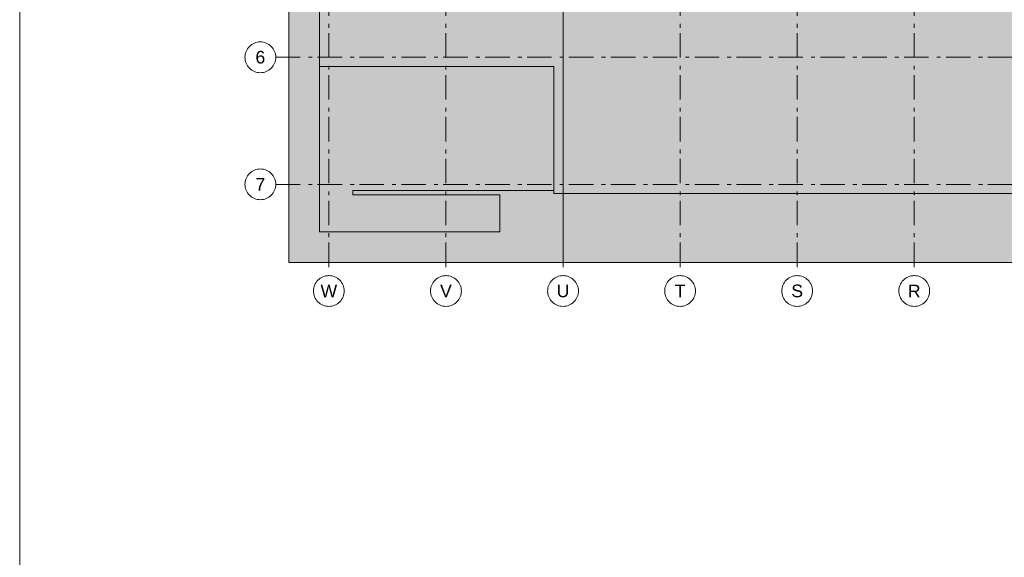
# Model space of a CAD drawing. Header units: metres. Extents: x -5203299 to 2078834, y 245743 to 5816291.
# Tile 216 of 256: x 366760 to 366786, y 5813995 to 5814009. Entities that reach past the tile are written whole.
import ezdxf

# ---------------------------------------------------------------- set-up
doc = ezdxf.new("R2010")
doc.units = ezdxf.units.M
doc.header["$LTSCALE"] = 0.5
doc.linetypes.add('ISO-02 Strichlinie', pattern=[3.81, 3.048, -0.762])
doc.linetypes.add('Linienart-53', pattern=[5.291531, 3.175, -1.058062, 0.352704, -0.705764])
for name, color, linetype, lineweight in [('70 -71 Achsen- 1 Gebäudeachsen', 7, 'Linienart-53', 18), ('70 -74 Zeichnungsblatt- 4 Plankopf Linie', 7, 'Continuous', 13), ('Keine', 7, 'Continuous', 9)]:
    doc.layers.add(name, color=color, linetype=linetype, lineweight=lineweight)
doc.styles.add('Arial', font='arial.ttf')

# ---------------------------------------------------------------- blocks, each defined once
blk = doc.blocks.new('Gruppe-12350')
at = {"layer": '70 -74 Zeichnungsblatt- 4 Plankopf Linie'}
blk.add_line((0.409446, -0.12334), (0.409446, -0.4155), dxfattribs=at)
blk = doc.blocks.new('Plankopf')
at = {"layer": '70 -74 Zeichnungsblatt- 4 Plankopf Linie', "color": 7, "transparency": 33554687}
blk.add_blockref('Gruppe-12350', (0, 0), dxfattribs=at)
at = {"layer": '70 -74 Zeichnungsblatt- 4 Plankopf Linie', "color": 0, "flags": 1}
for tag in ['AR_Genehmigt_-_Datum', 'Auto_Generate_Page_Number', 'Auto_Total_Num_Sheets', 'Architekt', 'Architekt_Zusatz_-1-', 'Teil', 'Total_Num_Sheets', 'Tragwerksplanung', 'Tragwerksplanung_Zusatz_-1-', 'Scale', 'Sheet_Number', 'Sheet_Title', 'Geschäftszeichen', 'Current_Plot_Date', 'Gewerk', 'Landschaftsarchitekt', 'Landschaftsarchitekten_Zusatz-1-', 'Papiermaße', 'Number', 'Publish_Date', 'Number', 'Publish_Date', 'Number', 'Publish_Date', 'Number', 'Publish_Date', 'Number', 'Publish_Date', 'Planungsgrundlagen', 'Plot_Date_Format', 'BH_Genehmigt_-_Datum', 'Ebene', 'Page_Number', 'Plannummer_Fachplaner', 'File_Name', 'File_Name_Include_Path', 'Projektname_Zusatz', 'Höhe_üNHN', 'Leistungsphase', 'Number', 'Publish_Date', 'Recipients', 'Recipients', 'Recipients', 'Recipients', 'Recipients', 'Project_Date', 'Project_ID', 'Project_Name', 'Recipients', 'TGA', 'TGA_Zusatz_-1-', 'Status', 'Zone', 'Zone', 'Zone', 'Zone', 'Zone', 'Zone', 'Date', 'Note', 'Date', 'Note', 'Date', 'Note', 'Date', 'Note', 'Date', 'Note', 'Format', 'Date', 'Date', 'Note']:
    blk.add_attdef(tag, (-0.5945, -0.4205), '', height=0.00018, dxfattribs=at)
blk = doc.blocks.new('Gruppe-12351')
at = {"layer": '70 -71 Achsen- 1 Gebäudeachsen', "color": 252, "lineweight": 13, "true_color": 0x888888, "transparency": 33554687}
for p, q in [((-175.421, -72), (-175.421, -120.372)), ((-167.821, -72), (-167.821, -120.372)), ((-160.221, -72), (-160.221, -120.372)), ((-152.621, -72), (-152.621, -120.372)), ((-145.021, -72), (-145.021, -120.372)), ((-137.421, -72), (-137.421, -120.372)), ((-178.868, -106.197), (3.026, -106.197)), ((-178.868, -114.447), (3.026, -114.447))]:
    blk.add_line(p, q, dxfattribs=at)
at = {"color": 255, "lineweight": 13, "transparency": 33554687}
for points in [[(-178.868, -106.197), (-178.873, -106.295), (-178.887, -106.392), (-178.911, -106.487), (-178.944, -106.58), (-178.986, -106.668), (-179.037, -106.753), (-179.095, -106.831), (-179.161, -106.904), (-179.234, -106.97), (-179.312, -107.029), (-179.397, -107.079), (-179.485, -107.121), (-179.578, -107.154), (-179.673, -107.178), (-179.77, -107.192), (-179.868, -107.197), (-179.966, -107.192), (-180.063, -107.178), (-180.158, -107.154), (-180.251, -107.121), (-180.339, -107.079), (-180.424, -107.029), (-180.502, -106.97), (-180.575, -106.904), (-180.641, -106.831), (-180.699, -106.753), (-180.75, -106.668), (-180.792, -106.58), (-180.825, -106.487), (-180.849, -106.392), (-180.863, -106.295), (-180.868, -106.197), (-180.863, -106.099), (-180.849, -106.002), (-180.825, -105.907), (-180.792, -105.814), (-180.75, -105.726), (-180.699, -105.641), (-180.641, -105.563), (-180.575, -105.49), (-180.502, -105.424), (-180.424, -105.366), (-180.339, -105.315), (-180.251, -105.273), (-180.158, -105.24), (-180.063, -105.216), (-179.966, -105.202), (-179.868, -105.197), (-179.77, -105.202), (-179.673, -105.216), (-179.578, -105.24), (-179.485, -105.273), (-179.397, -105.315), (-179.312, -105.366), (-179.234, -105.424), (-179.161, -105.49), (-179.095, -105.563), (-179.037, -105.641), (-178.986, -105.726), (-178.944, -105.814), (-178.911, -105.907), (-178.887, -106.002), (-178.873, -106.099)], [(-178.868, -114.447), (-178.873, -114.545), (-178.887, -114.642), (-178.911, -114.737), (-178.944, -114.83), (-178.986, -114.918), (-179.037, -115.003), (-179.095, -115.081), (-179.161, -115.154), (-179.234, -115.22), (-179.312, -115.279), (-179.397, -115.329), (-179.485, -115.371), (-179.578, -115.404), (-179.673, -115.428), (-179.77, -115.442), (-179.868, -115.447), (-179.966, -115.442), (-180.063, -115.428), (-180.158, -115.404), (-180.251, -115.371), (-180.339, -115.329), (-180.424, -115.279), (-180.502, -115.22), (-180.575, -115.154), (-180.641, -115.081), (-180.699, -115.003), (-180.75, -114.918), (-180.792, -114.83), (-180.825, -114.737), (-180.849, -114.642), (-180.863, -114.545), (-180.868, -114.447), (-180.863, -114.349), (-180.849, -114.252), (-180.825, -114.157), (-180.792, -114.064), (-180.75, -113.976), (-180.699, -113.891), (-180.641, -113.813), (-180.575, -113.74), (-180.502, -113.674), (-180.424, -113.616), (-180.339, -113.565), (-180.251, -113.523), (-180.158, -113.49), (-180.063, -113.466), (-179.966, -113.452), (-179.868, -113.447), (-179.77, -113.452), (-179.673, -113.466), (-179.578, -113.49), (-179.485, -113.523), (-179.397, -113.565), (-179.312, -113.616), (-179.234, -113.674), (-179.161, -113.74), (-179.095, -113.813), (-179.037, -113.891), (-178.986, -113.976), (-178.944, -114.064), (-178.911, -114.157), (-178.887, -114.252), (-178.873, -114.349)], [(-175.421, -120.372), (-175.323, -120.377), (-175.226, -120.391), (-175.131, -120.415), (-175.038, -120.448), (-174.95, -120.49), (-174.865, -120.541), (-174.787, -120.599), (-174.714, -120.665), (-174.648, -120.738), (-174.59, -120.816), (-174.539, -120.901), (-174.497, -120.989), (-174.464, -121.082), (-174.44, -121.177), (-174.426, -121.274), (-174.421, -121.372), (-174.426, -121.47), (-174.44, -121.567), (-174.464, -121.662), (-174.497, -121.755), (-174.539, -121.843), (-174.59, -121.928), (-174.648, -122.006), (-174.714, -122.079), (-174.787, -122.145), (-174.865, -122.204), (-174.95, -122.254), (-175.038, -122.296), (-175.131, -122.329), (-175.226, -122.353), (-175.323, -122.367), (-175.421, -122.372), (-175.519, -122.367), (-175.616, -122.353), (-175.711, -122.329), (-175.804, -122.296), (-175.892, -122.254), (-175.977, -122.204), (-176.055, -122.145), (-176.128, -122.079), (-176.194, -122.006), (-176.252, -121.928), (-176.303, -121.843), (-176.345, -121.755), (-176.378, -121.662), (-176.402, -121.567), (-176.416, -121.47), (-176.421, -121.372), (-176.416, -121.274), (-176.402, -121.177), (-176.378, -121.082), (-176.345, -120.989), (-176.303, -120.901), (-176.252, -120.816), (-176.194, -120.738), (-176.128, -120.665), (-176.055, -120.599), (-175.977, -120.541), (-175.892, -120.49), (-175.804, -120.448), (-175.711, -120.415), (-175.616, -120.391), (-175.519, -120.377)], [(-167.821, -120.372), (-167.723, -120.377), (-167.626, -120.391), (-167.531, -120.415), (-167.438, -120.448), (-167.35, -120.49), (-167.265, -120.541), (-167.187, -120.599), (-167.114, -120.665), (-167.048, -120.738), (-166.99, -120.816), (-166.939, -120.901), (-166.897, -120.989), (-166.864, -121.082), (-166.84, -121.177), (-166.826, -121.274), (-166.821, -121.372), (-166.826, -121.47), (-166.84, -121.567), (-166.864, -121.662), (-166.897, -121.755), (-166.939, -121.843), (-166.99, -121.928), (-167.048, -122.006), (-167.114, -122.079), (-167.187, -122.145), (-167.265, -122.204), (-167.35, -122.254), (-167.438, -122.296), (-167.531, -122.329), (-167.626, -122.353), (-167.723, -122.367), (-167.821, -122.372), (-167.919, -122.367), (-168.016, -122.353), (-168.111, -122.329), (-168.204, -122.296), (-168.292, -122.254), (-168.377, -122.204), (-168.455, -122.145), (-168.528, -122.079), (-168.594, -122.006), (-168.652, -121.928), (-168.703, -121.843), (-168.745, -121.755), (-168.778, -121.662), (-168.802, -121.567), (-168.816, -121.47), (-168.821, -121.372), (-168.816, -121.274), (-168.802, -121.177), (-168.778, -121.082), (-168.745, -120.989), (-168.703, -120.901), (-168.652, -120.816), (-168.594, -120.738), (-168.528, -120.665), (-168.455, -120.599), (-168.377, -120.541), (-168.292, -120.49), (-168.204, -120.448), (-168.111, -120.415), (-168.016, -120.391), (-167.919, -120.377)], [(-160.221, -120.372), (-160.123, -120.377), (-160.026, -120.391), (-159.931, -120.415), (-159.838, -120.448), (-159.75, -120.49), (-159.665, -120.541), (-159.587, -120.599), (-159.514, -120.665), (-159.448, -120.738), (-159.39, -120.816), (-159.339, -120.901), (-159.297, -120.989), (-159.264, -121.082), (-159.24, -121.177), (-159.226, -121.274), (-159.221, -121.372), (-159.226, -121.47), (-159.24, -121.567), (-159.264, -121.662), (-159.297, -121.755), (-159.339, -121.843), (-159.39, -121.928), (-159.448, -122.006), (-159.514, -122.079), (-159.587, -122.145), (-159.665, -122.204), (-159.75, -122.254), (-159.838, -122.296), (-159.931, -122.329), (-160.026, -122.353), (-160.123, -122.367), (-160.221, -122.372), (-160.319, -122.367), (-160.416, -122.353), (-160.511, -122.329), (-160.604, -122.296), (-160.692, -122.254), (-160.777, -122.204), (-160.855, -122.145), (-160.928, -122.079), (-160.994, -122.006), (-161.052, -121.928), (-161.103, -121.843), (-161.145, -121.755), (-161.178, -121.662), (-161.202, -121.567), (-161.216, -121.47), (-161.221, -121.372), (-161.216, -121.274), (-161.202, -121.177), (-161.178, -121.082), (-161.145, -120.989), (-161.103, -120.901), (-161.052, -120.816), (-160.994, -120.738), (-160.928, -120.665), (-160.855, -120.599), (-160.777, -120.541), (-160.692, -120.49), (-160.604, -120.448), (-160.511, -120.415), (-160.416, -120.391), (-160.319, -120.377)], [(-152.621, -120.372), (-152.523, -120.377), (-152.426, -120.391), (-152.331, -120.415), (-152.238, -120.448), (-152.15, -120.49), (-152.065, -120.541), (-151.987, -120.599), (-151.914, -120.665), (-151.848, -120.738), (-151.79, -120.816), (-151.739, -120.901), (-151.697, -120.989), (-151.664, -121.082), (-151.64, -121.177), (-151.626, -121.274), (-151.621, -121.372), (-151.626, -121.47), (-151.64, -121.567), (-151.664, -121.662), (-151.697, -121.755), (-151.739, -121.843), (-151.79, -121.928), (-151.848, -122.006), (-151.914, -122.079), (-151.987, -122.145), (-152.065, -122.204), (-152.15, -122.254), (-152.238, -122.296), (-152.331, -122.329), (-152.426, -122.353), (-152.523, -122.367), (-152.621, -122.372), (-152.719, -122.367), (-152.816, -122.353), (-152.911, -122.329), (-153.004, -122.296), (-153.092, -122.254), (-153.177, -122.204), (-153.255, -122.145), (-153.328, -122.079), (-153.394, -122.006), (-153.452, -121.928), (-153.503, -121.843), (-153.545, -121.755), (-153.578, -121.662), (-153.602, -121.567), (-153.616, -121.47), (-153.621, -121.372), (-153.616, -121.274), (-153.602, -121.177), (-153.578, -121.082), (-153.545, -120.989), (-153.503, -120.901), (-153.452, -120.816), (-153.394, -120.738), (-153.328, -120.665), (-153.255, -120.599), (-153.177, -120.541), (-153.092, -120.49), (-153.004, -120.448), (-152.911, -120.415), (-152.816, -120.391), (-152.719, -120.377)], [(-145.021, -120.372), (-144.923, -120.377), (-144.826, -120.391), (-144.731, -120.415), (-144.638, -120.448), (-144.55, -120.49), (-144.465, -120.541), (-144.387, -120.599), (-144.314, -120.665), (-144.248, -120.738), (-144.19, -120.816), (-144.139, -120.901), (-144.097, -120.989), (-144.064, -121.082), (-144.04, -121.177), (-144.026, -121.274), (-144.021, -121.372), (-144.026, -121.47), (-144.04, -121.567), (-144.064, -121.662), (-144.097, -121.755), (-144.139, -121.843), (-144.19, -121.928), (-144.248, -122.006), (-144.314, -122.079), (-144.387, -122.145), (-144.465, -122.204), (-144.55, -122.254), (-144.638, -122.296), (-144.731, -122.329), (-144.826, -122.353), (-144.923, -122.367), (-145.021, -122.372), (-145.119, -122.367), (-145.216, -122.353), (-145.311, -122.329), (-145.404, -122.296), (-145.492, -122.254), (-145.577, -122.204), (-145.655, -122.145), (-145.728, -122.079), (-145.794, -122.006), (-145.852, -121.928), (-145.903, -121.843), (-145.945, -121.755), (-145.978, -121.662), (-146.002, -121.567), (-146.016, -121.47), (-146.021, -121.372), (-146.016, -121.274), (-146.002, -121.177), (-145.978, -121.082), (-145.945, -120.989), (-145.903, -120.901), (-145.852, -120.816), (-145.794, -120.738), (-145.728, -120.665), (-145.655, -120.599), (-145.577, -120.541), (-145.492, -120.49), (-145.404, -120.448), (-145.311, -120.415), (-145.216, -120.391), (-145.119, -120.377)], [(-137.421, -120.372), (-137.323, -120.377), (-137.226, -120.391), (-137.131, -120.415), (-137.038, -120.448), (-136.95, -120.49), (-136.865, -120.541), (-136.787, -120.599), (-136.714, -120.665), (-136.648, -120.738), (-136.59, -120.816), (-136.539, -120.901), (-136.497, -120.989), (-136.464, -121.082), (-136.44, -121.177), (-136.426, -121.274), (-136.421, -121.372), (-136.426, -121.47), (-136.44, -121.567), (-136.464, -121.662), (-136.497, -121.755), (-136.539, -121.843), (-136.59, -121.928), (-136.648, -122.006), (-136.714, -122.079), (-136.787, -122.145), (-136.865, -122.204), (-136.95, -122.254), (-137.038, -122.296), (-137.131, -122.329), (-137.226, -122.353), (-137.323, -122.367), (-137.421, -122.372), (-137.519, -122.367), (-137.616, -122.353), (-137.711, -122.329), (-137.804, -122.296), (-137.892, -122.254), (-137.977, -122.204), (-138.055, -122.145), (-138.128, -122.079), (-138.194, -122.006), (-138.252, -121.928), (-138.303, -121.843), (-138.345, -121.755), (-138.378, -121.662), (-138.402, -121.567), (-138.416, -121.47), (-138.421, -121.372), (-138.416, -121.274), (-138.402, -121.177), (-138.378, -121.082), (-138.345, -120.989), (-138.303, -120.901), (-138.252, -120.816), (-138.194, -120.738), (-138.128, -120.665), (-138.055, -120.599), (-137.977, -120.541), (-137.892, -120.49), (-137.804, -120.448), (-137.711, -120.415), (-137.616, -120.391), (-137.519, -120.377)]]:
    blk.add_wipeout(points, dxfattribs=at).dxf.layer = 'Keine'
at = {"layer": 'Keine', "lineweight": 13, "transparency": 33554687, "flags": 128}
for points in [[(-178.868, -106.197), (-178.873, -106.295), (-178.887, -106.392), (-178.911, -106.487), (-178.944, -106.58), (-178.986, -106.668), (-179.037, -106.753), (-179.095, -106.831), (-179.161, -106.904), (-179.234, -106.97), (-179.312, -107.029), (-179.397, -107.079), (-179.485, -107.121), (-179.578, -107.154), (-179.673, -107.178), (-179.77, -107.192), (-179.868, -107.197), (-179.966, -107.192), (-180.063, -107.178), (-180.158, -107.154), (-180.251, -107.121), (-180.339, -107.079), (-180.424, -107.029), (-180.502, -106.97), (-180.575, -106.904), (-180.641, -106.831), (-180.699, -106.753), (-180.75, -106.668), (-180.792, -106.58), (-180.825, -106.487), (-180.849, -106.392), (-180.863, -106.295), (-180.868, -106.197), (-180.863, -106.099), (-180.849, -106.002), (-180.825, -105.907), (-180.792, -105.814), (-180.75, -105.726), (-180.699, -105.641), (-180.641, -105.563), (-180.575, -105.49), (-180.502, -105.424), (-180.424, -105.366), (-180.339, -105.315), (-180.251, -105.273), (-180.158, -105.24), (-180.063, -105.216), (-179.966, -105.202), (-179.868, -105.197), (-179.77, -105.202), (-179.673, -105.216), (-179.578, -105.24), (-179.485, -105.273), (-179.397, -105.315), (-179.312, -105.366), (-179.234, -105.424), (-179.161, -105.49), (-179.095, -105.563), (-179.037, -105.641), (-178.986, -105.726), (-178.944, -105.814), (-178.911, -105.907), (-178.887, -106.002), (-178.873, -106.099)], [(-178.868, -114.447), (-178.873, -114.545), (-178.887, -114.642), (-178.911, -114.737), (-178.944, -114.83), (-178.986, -114.918), (-179.037, -115.003), (-179.095, -115.081), (-179.161, -115.154), (-179.234, -115.22), (-179.312, -115.279), (-179.397, -115.329), (-179.485, -115.371), (-179.578, -115.404), (-179.673, -115.428), (-179.77, -115.442), (-179.868, -115.447), (-179.966, -115.442), (-180.063, -115.428), (-180.158, -115.404), (-180.251, -115.371), (-180.339, -115.329), (-180.424, -115.279), (-180.502, -115.22), (-180.575, -115.154), (-180.641, -115.081), (-180.699, -115.003), (-180.75, -114.918), (-180.792, -114.83), (-180.825, -114.737), (-180.849, -114.642), (-180.863, -114.545), (-180.868, -114.447), (-180.863, -114.349), (-180.849, -114.252), (-180.825, -114.157), (-180.792, -114.064), (-180.75, -113.976), (-180.699, -113.891), (-180.641, -113.813), (-180.575, -113.74), (-180.502, -113.674), (-180.424, -113.616), (-180.339, -113.565), (-180.251, -113.523), (-180.158, -113.49), (-180.063, -113.466), (-179.966, -113.452), (-179.868, -113.447), (-179.77, -113.452), (-179.673, -113.466), (-179.578, -113.49), (-179.485, -113.523), (-179.397, -113.565), (-179.312, -113.616), (-179.234, -113.674), (-179.161, -113.74), (-179.095, -113.813), (-179.037, -113.891), (-178.986, -113.976), (-178.944, -114.064), (-178.911, -114.157), (-178.887, -114.252), (-178.873, -114.349)], [(-175.421, -120.372), (-175.323, -120.377), (-175.226, -120.391), (-175.131, -120.415), (-175.038, -120.448), (-174.95, -120.49), (-174.865, -120.541), (-174.787, -120.599), (-174.714, -120.665), (-174.648, -120.738), (-174.59, -120.816), (-174.539, -120.901), (-174.497, -120.989), (-174.464, -121.082), (-174.44, -121.177), (-174.426, -121.274), (-174.421, -121.372), (-174.426, -121.47), (-174.44, -121.567), (-174.464, -121.662), (-174.497, -121.755), (-174.539, -121.843), (-174.59, -121.928), (-174.648, -122.006), (-174.714, -122.079), (-174.787, -122.145), (-174.865, -122.204), (-174.95, -122.254), (-175.038, -122.296), (-175.131, -122.329), (-175.226, -122.353), (-175.323, -122.367), (-175.421, -122.372), (-175.519, -122.367), (-175.616, -122.353), (-175.711, -122.329), (-175.804, -122.296), (-175.892, -122.254), (-175.977, -122.204), (-176.055, -122.145), (-176.128, -122.079), (-176.194, -122.006), (-176.252, -121.928), (-176.303, -121.843), (-176.345, -121.755), (-176.378, -121.662), (-176.402, -121.567), (-176.416, -121.47), (-176.421, -121.372), (-176.416, -121.274), (-176.402, -121.177), (-176.378, -121.082), (-176.345, -120.989), (-176.303, -120.901), (-176.252, -120.816), (-176.194, -120.738), (-176.128, -120.665), (-176.055, -120.599), (-175.977, -120.541), (-175.892, -120.49), (-175.804, -120.448), (-175.711, -120.415), (-175.616, -120.391), (-175.519, -120.377)], [(-167.821, -120.372), (-167.723, -120.377), (-167.626, -120.391), (-167.531, -120.415), (-167.438, -120.448), (-167.35, -120.49), (-167.265, -120.541), (-167.187, -120.599), (-167.114, -120.665), (-167.048, -120.738), (-166.99, -120.816), (-166.939, -120.901), (-166.897, -120.989), (-166.864, -121.082), (-166.84, -121.177), (-166.826, -121.274), (-166.821, -121.372), (-166.826, -121.47), (-166.84, -121.567), (-166.864, -121.662), (-166.897, -121.755), (-166.939, -121.843), (-166.99, -121.928), (-167.048, -122.006), (-167.114, -122.079), (-167.187, -122.145), (-167.265, -122.204), (-167.35, -122.254), (-167.438, -122.296), (-167.531, -122.329), (-167.626, -122.353), (-167.723, -122.367), (-167.821, -122.372), (-167.919, -122.367), (-168.016, -122.353), (-168.111, -122.329), (-168.204, -122.296), (-168.292, -122.254), (-168.377, -122.204), (-168.455, -122.145), (-168.528, -122.079), (-168.594, -122.006), (-168.652, -121.928), (-168.703, -121.843), (-168.745, -121.755), (-168.778, -121.662), (-168.802, -121.567), (-168.816, -121.47), (-168.821, -121.372), (-168.816, -121.274), (-168.802, -121.177), (-168.778, -121.082), (-168.745, -120.989), (-168.703, -120.901), (-168.652, -120.816), (-168.594, -120.738), (-168.528, -120.665), (-168.455, -120.599), (-168.377, -120.541), (-168.292, -120.49), (-168.204, -120.448), (-168.111, -120.415), (-168.016, -120.391), (-167.919, -120.377)], [(-160.221, -120.372), (-160.123, -120.377), (-160.026, -120.391), (-159.931, -120.415), (-159.838, -120.448), (-159.75, -120.49), (-159.665, -120.541), (-159.587, -120.599), (-159.514, -120.665), (-159.448, -120.738), (-159.39, -120.816), (-159.339, -120.901), (-159.297, -120.989), (-159.264, -121.082), (-159.24, -121.177), (-159.226, -121.274), (-159.221, -121.372), (-159.226, -121.47), (-159.24, -121.567), (-159.264, -121.662), (-159.297, -121.755), (-159.339, -121.843), (-159.39, -121.928), (-159.448, -122.006), (-159.514, -122.079), (-159.587, -122.145), (-159.665, -122.204), (-159.75, -122.254), (-159.838, -122.296), (-159.931, -122.329), (-160.026, -122.353), (-160.123, -122.367), (-160.221, -122.372), (-160.319, -122.367), (-160.416, -122.353), (-160.511, -122.329), (-160.604, -122.296), (-160.692, -122.254), (-160.777, -122.204), (-160.855, -122.145), (-160.928, -122.079), (-160.994, -122.006), (-161.052, -121.928), (-161.103, -121.843), (-161.145, -121.755), (-161.178, -121.662), (-161.202, -121.567), (-161.216, -121.47), (-161.221, -121.372), (-161.216, -121.274), (-161.202, -121.177), (-161.178, -121.082), (-161.145, -120.989), (-161.103, -120.901), (-161.052, -120.816), (-160.994, -120.738), (-160.928, -120.665), (-160.855, -120.599), (-160.777, -120.541), (-160.692, -120.49), (-160.604, -120.448), (-160.511, -120.415), (-160.416, -120.391), (-160.319, -120.377)], [(-152.621, -120.372), (-152.523, -120.377), (-152.426, -120.391), (-152.331, -120.415), (-152.238, -120.448), (-152.15, -120.49), (-152.065, -120.541), (-151.987, -120.599), (-151.914, -120.665), (-151.848, -120.738), (-151.79, -120.816), (-151.739, -120.901), (-151.697, -120.989), (-151.664, -121.082), (-151.64, -121.177), (-151.626, -121.274), (-151.621, -121.372), (-151.626, -121.47), (-151.64, -121.567), (-151.664, -121.662), (-151.697, -121.755), (-151.739, -121.843), (-151.79, -121.928), (-151.848, -122.006), (-151.914, -122.079), (-151.987, -122.145), (-152.065, -122.204), (-152.15, -122.254), (-152.238, -122.296), (-152.331, -122.329), (-152.426, -122.353), (-152.523, -122.367), (-152.621, -122.372), (-152.719, -122.367), (-152.816, -122.353), (-152.911, -122.329), (-153.004, -122.296), (-153.092, -122.254), (-153.177, -122.204), (-153.255, -122.145), (-153.328, -122.079), (-153.394, -122.006), (-153.452, -121.928), (-153.503, -121.843), (-153.545, -121.755), (-153.578, -121.662), (-153.602, -121.567), (-153.616, -121.47), (-153.621, -121.372), (-153.616, -121.274), (-153.602, -121.177), (-153.578, -121.082), (-153.545, -120.989), (-153.503, -120.901), (-153.452, -120.816), (-153.394, -120.738), (-153.328, -120.665), (-153.255, -120.599), (-153.177, -120.541), (-153.092, -120.49), (-153.004, -120.448), (-152.911, -120.415), (-152.816, -120.391), (-152.719, -120.377)], [(-145.021, -120.372), (-144.923, -120.377), (-144.826, -120.391), (-144.731, -120.415), (-144.638, -120.448), (-144.55, -120.49), (-144.465, -120.541), (-144.387, -120.599), (-144.314, -120.665), (-144.248, -120.738), (-144.19, -120.816), (-144.139, -120.901), (-144.097, -120.989), (-144.064, -121.082), (-144.04, -121.177), (-144.026, -121.274), (-144.021, -121.372), (-144.026, -121.47), (-144.04, -121.567), (-144.064, -121.662), (-144.097, -121.755), (-144.139, -121.843), (-144.19, -121.928), (-144.248, -122.006), (-144.314, -122.079), (-144.387, -122.145), (-144.465, -122.204), (-144.55, -122.254), (-144.638, -122.296), (-144.731, -122.329), (-144.826, -122.353), (-144.923, -122.367), (-145.021, -122.372), (-145.119, -122.367), (-145.216, -122.353), (-145.311, -122.329), (-145.404, -122.296), (-145.492, -122.254), (-145.577, -122.204), (-145.655, -122.145), (-145.728, -122.079), (-145.794, -122.006), (-145.852, -121.928), (-145.903, -121.843), (-145.945, -121.755), (-145.978, -121.662), (-146.002, -121.567), (-146.016, -121.47), (-146.021, -121.372), (-146.016, -121.274), (-146.002, -121.177), (-145.978, -121.082), (-145.945, -120.989), (-145.903, -120.901), (-145.852, -120.816), (-145.794, -120.738), (-145.728, -120.665), (-145.655, -120.599), (-145.577, -120.541), (-145.492, -120.49), (-145.404, -120.448), (-145.311, -120.415), (-145.216, -120.391), (-145.119, -120.377)], [(-137.421, -120.372), (-137.323, -120.377), (-137.226, -120.391), (-137.131, -120.415), (-137.038, -120.448), (-136.95, -120.49), (-136.865, -120.541), (-136.787, -120.599), (-136.714, -120.665), (-136.648, -120.738), (-136.59, -120.816), (-136.539, -120.901), (-136.497, -120.989), (-136.464, -121.082), (-136.44, -121.177), (-136.426, -121.274), (-136.421, -121.372), (-136.426, -121.47), (-136.44, -121.567), (-136.464, -121.662), (-136.497, -121.755), (-136.539, -121.843), (-136.59, -121.928), (-136.648, -122.006), (-136.714, -122.079), (-136.787, -122.145), (-136.865, -122.204), (-136.95, -122.254), (-137.038, -122.296), (-137.131, -122.329), (-137.226, -122.353), (-137.323, -122.367), (-137.421, -122.372), (-137.519, -122.367), (-137.616, -122.353), (-137.711, -122.329), (-137.804, -122.296), (-137.892, -122.254), (-137.977, -122.204), (-138.055, -122.145), (-138.128, -122.079), (-138.194, -122.006), (-138.252, -121.928), (-138.303, -121.843), (-138.345, -121.755), (-138.378, -121.662), (-138.402, -121.567), (-138.416, -121.47), (-138.421, -121.372), (-138.416, -121.274), (-138.402, -121.177), (-138.378, -121.082), (-138.345, -120.989), (-138.303, -120.901), (-138.252, -120.816), (-138.194, -120.738), (-138.128, -120.665), (-138.055, -120.599), (-137.977, -120.541), (-137.892, -120.49), (-137.804, -120.448), (-137.711, -120.415), (-137.616, -120.391), (-137.519, -120.377)]]:
    blk.add_lwpolyline(points, close=True, dxfattribs=at)
at = {"layer": 'Keine', "transparency": 33554687, "char_height": 0.818, "attachment_point": 5, "line_spacing_factor": 0.970761, "style": 'Arial'}
for s, insert in [('6', (-179.868, -106.197)), ('7', (-179.868, -114.447)), ('W', (-175.421, -121.372)), ('V', (-167.821, -121.372)), ('U', (-160.221, -121.372)), ('T', (-152.621, -121.372)), ('S', (-145.021, -121.372)), ('R', (-137.421, -121.372))]:
    blk.add_mtext(s, dxfattribs=dict(at, insert=insert))
blk = doc.blocks.new('_Plankopf (3D)')
at = {"color": 255, "lineweight": 13, "transparency": 33554687}
blk.add_wipeout([(-176.018, -117.522), (-176.018, -106.794), (-160.818, -106.794), (-160.818, -114.837), (-173.87, -114.837), (-173.87, -115.122), (-164.326, -115.122), (-164.326, -117.522)], dxfattribs=at).dxf.layer = 'Keine'
at = {"layer": 'Keine', "lineweight": 13, "transparency": 33554687, "flags": 128}
blk.add_lwpolyline([(-176.018, -117.522), (-176.018, -106.794), (-160.818, -106.794), (-160.818, -114.837), (-173.87, -114.837), (-173.87, -115.122), (-164.326, -115.122), (-164.326, -117.522)], close=True, dxfattribs=at)
at = {"color": 255, "lineweight": 13, "transparency": 33554687}
blk.add_wipeout([(-176.018, -87.294), (-176.018, -106.794), (-160.818, -106.794), (-160.818, -115.044), (-98.824, -115.044), (-98.824, -106.794), (-100.018, -106.794), (-100.018, -86.1), (-83.518, -86.1), (-83.518, -74.85), (-159.624, -74.85), (-159.624, -87.294)], dxfattribs=at).dxf.layer = 'Keine'
at = {"layer": 'Keine', "lineweight": 13, "transparency": 33554687, "flags": 128}
blk.add_lwpolyline([(-176.018, -87.294), (-176.018, -106.794), (-160.818, -106.794), (-160.818, -115.044), (-98.824, -115.044), (-98.824, -106.794), (-100.018, -106.794), (-100.018, -86.1), (-83.518, -86.1), (-83.518, -74.85), (-159.624, -74.85), (-159.624, -87.294)], close=True, dxfattribs=at)
at = {"layer": 'Keine', "color": 7, "transparency": 33554687}
blk.add_blockref('Gruppe-12351', (0, 0), dxfattribs=at)
at = {"layer": 'Keine', "color": 7, "linetype": 'ISO-02 Strichlinie', "lineweight": 9, "transparency": 33554687, "flags": 128}
for points in [[(-178.018, -72.85), (-160.221, -72.85), (-160.221, -119.522), (-178.018, -119.522)], [(-160.221, -72.85), (-129.821, -72.85), (-129.821, -119.522), (-160.221, -119.522)]]:
    blk.add_lwpolyline(points, close=True, dxfattribs=at)
blk = doc.blocks.new('Gruppe-12352')
at = {"layer": 'Keine', "linetype": 'Continuous', "lineweight": 0, "true_color": 0xbababa, "transparency": 33554623}
blk.add_hatch(color=9, dxfattribs=at).paths.add_polyline_path([(0.423422, -0.202411), (0.5671, -0.202411), (0.5671, -0.239749), (0.423422, -0.239749)])
at = {"layer": 'Keine', "linetype": 'Continuous', "lineweight": 9, "transparency": 33554687, "flags": 128}
blk.add_lwpolyline([(0.423422, -0.202411), (0.5671, -0.202411), (0.5671, -0.239749), (0.423422, -0.239749)], close=True, dxfattribs=at)

msp = doc.modelspace()

# ---------------------------------------------------------------- block references
at = {"layer": '70 -74 Zeichnungsblatt- 4 Plankopf Linie', "xscale": 500, "yscale": 500, "zscale": 500}
msp.add_blockref('Plankopf', (366555.71, 5814122.76), dxfattribs=at)

# ---------------------------------------------------------------- next in the draw order: block references
at = {"layer": 'Keine', "color": 1, "xscale": 0.4, "yscale": 0.4, "zscale": 0.4}
msp.add_blockref('_Plankopf (3D)', (366838.629, 5814050.694), dxfattribs=at)

# ---------------------------------------------------------------- next in the draw order: block references
at = {"layer": 'Keine', "color": 7, "xscale": 500, "yscale": 500, "zscale": 500}
msp.add_blockref('Gruppe-12352', (366555.71, 5814122.76), dxfattribs=at)

doc.saveas('drawing.dxf')
